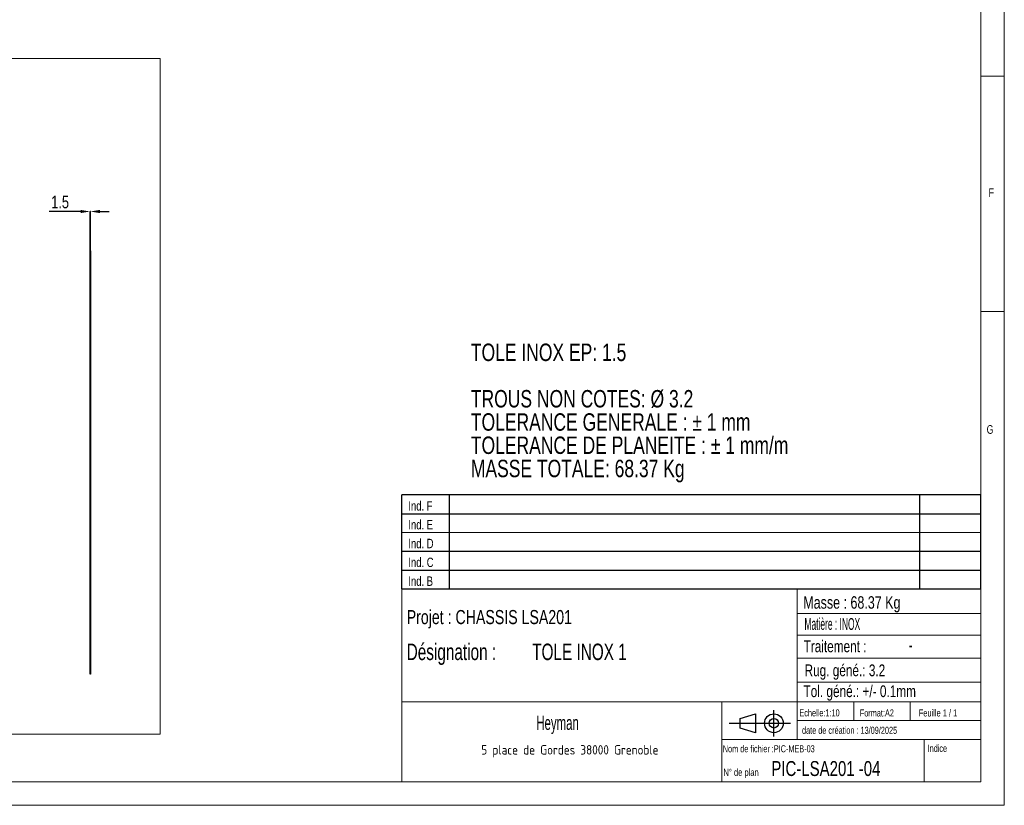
# Model space of a CAD drawing. Header units: millimetres. Extents: x 5 to 589, y 5 to 415.
# Tile 4 of 6: x 380 to 589, y 5 to 172. Entities that reach past the tile are written whole.
import ezdxf

# ---------------------------------------------------------------- set-up
doc = ezdxf.new("R2010")
doc.units = ezdxf.units.MM
doc.header["$PDSIZE"] = -1
doc.layers.add('COTES', color=1, linetype='Continuous')
doc.layers.add('NOTES', color=6, linetype='Continuous')
doc.layers.add('TRAIT-FORT', color=4, linetype='Continuous', lineweight=25)
doc.styles.add('SLDTEXTSTYLE0', font='TXT', dxfattribs={"width": 0.75})
doc.styles.add('SLDTEXTSTYLE1', font='TXT', dxfattribs={"width": 0.605})
doc.styles.add('SLDTEXTSTYLE2', font='TXT', dxfattribs={"width": 0.617423})
doc.styles.add('SLDTEXTSTYLE3', font='TXT', dxfattribs={"width": 0.7})
doc.styles.add('SLDTEXTSTYLE4', font='TXT', dxfattribs={"width": 0.535475})
doc.styles.add('SLDTEXTSTYLE5', font='ISOCP3', dxfattribs={"width": 0.96})
doc.styles.add('SLDTEXTSTYLE6', font='TXT', dxfattribs={"width": 0.692308})
doc.styles.add('SLDTEXTSTYLE7', font='TXT', dxfattribs={"width": 0.695728})
doc.dimstyles.new('SLDDIMSTYLE6', dxfattribs={"dimtxt": 2.7, "dimasz": 2, "dimexe": 0, "dimexo": 0.0625, "dimgap": 0.675, "dimtad": 1, "dimdec": 1, "dimlfac": 20, "dimrnd": 1e-09, "dimzin": 12, "dimdsep": 46, "dimtxsty": 'SLDTEXTSTYLE0', "dimsah": 1, "dimcen": 0.09, "dimadec": 0, "dimazin": 3, "dimtfac": 1, "dimtdec": 1, "dimtmove": 0, "dimatfit": 0, "dimfxl": 1, "dimfrac": 2, "dimtolj": 1, "dimtzin": 12, "dimarcsym": 0})

# ---------------------------------------------------------------- blocks, each defined once
blk = doc.blocks.new('Bloc12')
for p, q in [((2.32, 3.8), (5.55, 4.8)), ((5.55, 4.8), (5.55, 0.8)), ((9.48, 0), (9.48, 5.6)), ((0, 2.8), (12.98, 2.8)), ((2.32, 1.8), (2.32, 3.8)), ((5.55, 0.8), (2.32, 1.8))]:
    blk.add_line(p, q)
for radius in [2, 1]:
    blk.add_circle((9.48, 2.8), radius)
blk = doc.blocks.new('Bloc11')
for p, q in [((123, 20), (0, 20)), ((0, 0), (0, 20)), ((10, 20), (10, 0)), ((110, 20), (110, 0)), ((123, 0), (123, 20)), ((0, 16), (123, 16)), ((0, 8), (123, 8)), ((0, 4), (123, 4)), ((0, 0), (123, 0))]:
    blk.add_line(p, q)
at = {"color": 7, "linetype": 'Continuous', "lineweight": 18}
blk.add_line((0, 12), (123, 12), dxfattribs=at)
at = {"color": 7}
for tag in ['AUTOATTR0', 'AUTOATTR1', 'AUTOATTR2', 'AUTOATTR3', 'AUTOATTR4', 'AUTOATTR5', 'AUTOATTR6', 'AUTOATTR7', 'AUTOATTR8', 'AUTOATTR9']:
    blk.add_attdef(tag, (0, 0), '', height=1, dxfattribs=at)
at = {"layer": 'NOTES', "color": 211, "char_height": 2, "attachment_point": 1, "style": 'SLDTEXTSTYLE0'}
for s, insert in [('Ind. F', (1.36, 18.66)), ('Ind. E', (1.36, 14.66)), ('Ind. D', (1.36, 10.66)), ('Ind. C', (1.36, 6.66)), ('Ind. B', (1.36, 2.66))]:
    blk.add_mtext(s, dxfattribs=dict(at, insert=insert))
blk = doc.blocks.new('SW_NOTE_0')
at = {"layer": 'NOTES', "color": 0, "char_height": 3.7042, "attachment_point": 1, "style": 'SLDTEXTSTYLE0'}
for s, insert in [('TOLE INOX EP: 1.5', (0, 4.77)), ('TROUS NON COTES: Ø 3.2', (0, -5.1)), ('TOLERANCE GENERALE : ± 1 mm', (0, -10.04)), ('TOLERANCE DE PLANEITE : ± 1 mm/m', (0, -14.98)), ('MASSE TOTALE: 68.37 Kg', (0, -19.92))]:
    blk.add_mtext(s, dxfattribs=dict(at, insert=insert))
blk = doc.blocks.new('SW_NOTE_2')
at = {"layer": 'NOTES', "color": 0, "insert": (20.94, 2.58), "char_height": 2, "attachment_point": 2, "style": 'SLDTEXTSTYLE5'}
blk.add_mtext('5 place de Gordes 38000 Grenoble', dxfattribs=at)
blk = doc.blocks.new('SW_NOTE_3')
at = {"layer": 'NOTES', "color": 0, "char_height": 3.5, "attachment_point": 1, "style": 'SLDTEXTSTYLE7'}
for s, insert in [('Désignation :', (0, 4.51)), ('TOLE INOX 1', (26.67, 4.51))]:
    blk.add_mtext(s, dxfattribs=dict(at, insert=insert))
blk = doc.blocks.new('_D_176')
at = {"layer": 'COTES', "color": 0, "lineweight": -2, "transparency": 16777216}
for p, q in [((392.72, 131.23), (385.99, 131.23)), ((394.72, 122.91), (394.72, 131.23)), ((394.79, 131.23), (394.72, 131.23)), ((394.79, 122.91), (394.79, 131.23)), ((396.79, 131.23), (398.79, 131.23))]:
    blk.add_line(p, q, dxfattribs=at)
at = {"layer": 'COTES', "color": 0, "transparency": 16777216}
for points in [[(392.72, 131.56), (392.72, 130.89), (394.72, 131.23)], [(396.79, 131.56), (396.79, 130.89), (394.79, 131.23)]]:
    blk.add_solid(points, dxfattribs=at)
at = {"layer": 'Defpoints', "color": 0, "transparency": 16777216}
for p in [(394.72, 131.23), (394.72, 122.85), (394.79, 122.85)]:
    blk.add_point(p, dxfattribs=at)
at = {"layer": 'COTES', "color": 0, "transparency": 16777216, "insert": (388.35, 134.6), "char_height": 2.7, "attachment_point": 2, "style": 'SLDTEXTSTYLE0'}
blk.add_mtext('\\A1;1.5', dxfattribs=at)

msp = doc.modelspace()

# ---------------------------------------------------------------- linework, layer by layer
at = {"lineweight": 18}
for p, q in [((589, 5), (589, 415)), ((584, 10), (584, 410)), ((148.0094, 163.7219), (409.6291, 163.7219)), ((409.6291, 163.7219), (409.6291, 20.097)), ((584, 160), (589, 160)), ((589, 110), (584, 110)), ((461, 51), (461, 10)), ((584, 51), (461, 51)), ((545, 51), (545, 19)), ((584, 51), (584, 10)), ((545, 45.7564), (584, 45.7564)), ((545, 41.1784), (584, 41.1784)), ((545, 36.2449), (584, 36.2449)), ((545, 31.1779), (584, 31.1779)), ((461, 27), (584, 27)), ((529, 27), (529, 10)), ((557, 27), (557, 23)), ((569, 27), (569, 23)), ((545, 23), (584, 23)), ((148.0094, 20.097), (409.6291, 20.097)), ((529, 19), (584, 19)), ((572, 19), (572, 10)), ((10, 10), (584, 10)), ((461, 10.0004), (584, 10)), ((5, 5), (589, 5))]:
    msp.add_line(p, q, dxfattribs=at)
at = {"layer": 'TRAIT-FORT', "lineweight": 25}
for p, q in [((394.7922, 122.8516), (394.7172, 122.8516)), ((394.7172, 118.3516), (394.7172, 122.8516)), ((394.7922, 122.8516), (394.7922, 118.3516)), ((394.7172, 32.8516), (394.7172, 118.3516)), ((394.7922, 118.3516), (394.7172, 118.3516)), ((394.7922, 118.3516), (394.7922, 32.8516)), ((394.7922, 32.8516), (394.7172, 32.8516))]:
    msp.add_line(p, q, dxfattribs=at)

# ---------------------------------------------------------------- block references
for name, p in [('Bloc11', (460.9936, 50.9899)), ('Bloc11', (460.9936, 50.9899)), ('Bloc12', (530.5599, 19.6343)), ('Bloc12', (530.5599, 19.6343))]:
    msp.add_blockref(name, p)
at = {"layer": 'NOTES'}
for name, p in [('SW_NOTE_0', (475.6356, 98.3746)), ('SW_NOTE_3', (462.0006, 34.8629)), ('SW_NOTE_2', (475.7385, 15.2133))]:
    msp.add_blockref(name, p, dxfattribs=at)

# ---------------------------------------------------------------- texts
for s, insert, char_height, attachment_point, style in [('F', (585.6667, 136.168), 1.8521, 1, 'SLDTEXTSTYLE0'), ('G', (585.2516, 85.8233), 1.8521, 1, 'SLDTEXTSTYLE0'), ('Masse : 68.37 Kg', (546.2807, 49.4433), 2.645833, 1, 'SLDTEXTSTYLE0'), ('Projet : CHASSIS LSA201', (462.0006, 46.5148), 3, 1, 'SLDTEXTSTYLE0'), ('Matière : INOX', (546.5332, 44.7993), 2.5, 1, 'SLDTEXTSTYLE4'), ('Traitement :', (546.3427, 40.0456), 2.5, 1, 'SLDTEXTSTYLE0'), ('-', (569.1015, 40.5927), 3, 2, 'SLDTEXTSTYLE1'), ('Rug. géné.: 3.2', (546.5514, 34.9449), 2.5, 1, 'SLDTEXTSTYLE0'), ('Tol. géné.: +/- 0.1mm', (546.3236, 30.4993), 2.5, 1, 'SLDTEXTSTYLE0'), ('Echelle:1:10', (545.4535, 25.4047), 1.5, 1, 'SLDTEXTSTYLE0'), ('Format:A2', (558.2893, 25.3802), 1.5, 1, 'SLDTEXTSTYLE0'), ('Feuille 1 / 1', (570.8064, 25.384), 1.5, 1, 'SLDTEXTSTYLE6'), ('Heyman', (494.0627, 24.0268), 3, 2, 'SLDTEXTSTYLE1'), ('date de création : 13/09/2025', (546.009, 21.6948), 1.5, 1, 'SLDTEXTSTYLE0'), ('Nom de fichier :PIC-MEB-03', (529.1807, 17.7674), 1.5, 1, 'SLDTEXTSTYLE2'), ('Indice', (572.6927, 17.8602), 1.5, 1, 'SLDTEXTSTYLE0'), ('N° de plan', (529.3024, 12.765), 1.5, 1, 'SLDTEXTSTYLE3'), ('PIC-LSA201 -04', (539.4912, 14.406), 3.175, 1, 'SLDTEXTSTYLE0')]:
    msp.add_mtext(s, dxfattribs=dict(at, insert=insert, char_height=char_height, attachment_point=attachment_point, style=style))

# ---------------------------------------------------------------- dimensions: what is measured, and where the dimension line sits
at = {"layer": 'COTES'}
dim = msp.add_linear_dim(base=(394.7172, 131.2254), p1=(394.7922, 122.8516), p2=(394.7172, 122.8516), dimstyle='SLDDIMSTYLE6', dxfattribs=at)
dim.commit()
dim.dimension.update_dxf_attribs({"geometry": '_D_176', "text_midpoint": (388.3547, 131.2254), "dimtype": 160})

doc.saveas('drawing.dxf')
